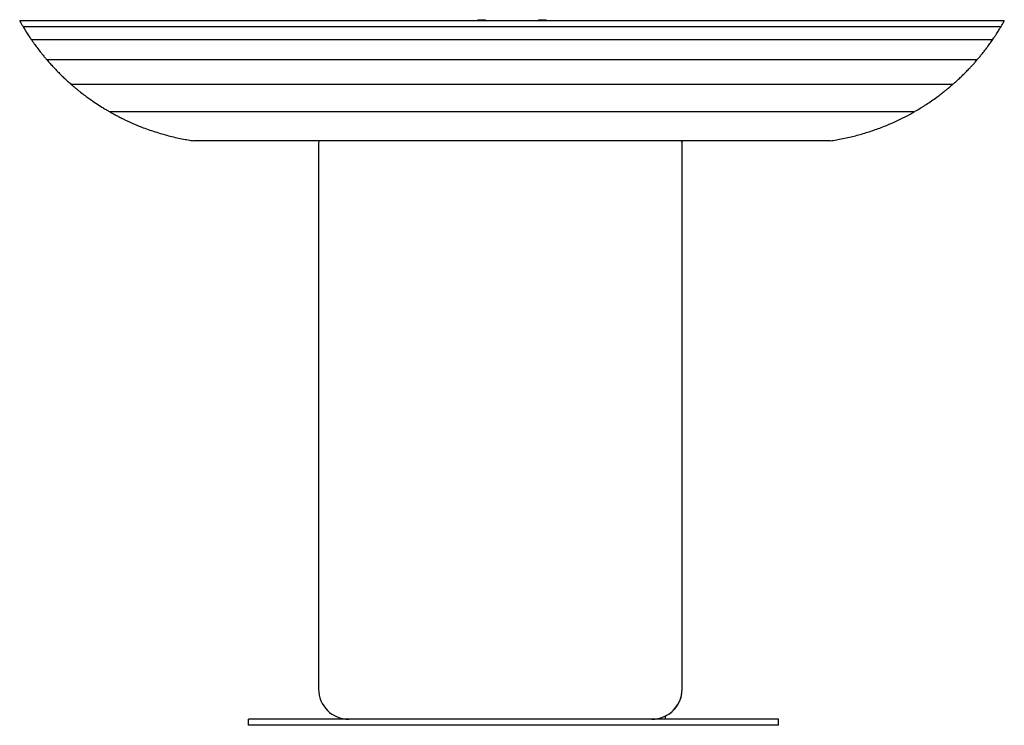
# Model space of a CAD drawing. Header units: millimetres. Extents: x -380 to 270, y -245 to 221.
import ezdxf

# ---------------------------------------------------------------- set-up
doc = ezdxf.new("R2010")
doc.units = ezdxf.units.MM

msp = doc.modelspace()

# ---------------------------------------------------------------- linework, layer by layer
at = {"color": 7, "linetype": 'Continuous', "lineweight": 25}
for p, q in [((269.87, 220.21), (-380.06, 220.21)), ((267.61, 216.31), (-377.81, 216.31)), ((-77.6, 220.94), (-77.6, 220.21)), ((-77.6, 220.94), (-72.6, 220.94)), ((-72.6, 220.21), (-72.6, 220.94)), ((-37.6, 220.94), (-37.6, 220.21)), ((-37.6, 220.94), (-32.6, 220.94)), ((-32.6, 220.21), (-32.6, 220.94)), ((262.07, 207.66), (-372.25, 207.66)), ((251.89, 194.44), (-362.05, 194.44)), ((235.6, 178.07), (-345.85, 178.07)), ((210.18, 160.01), (-320.38, 160.01)), ((154.9, 140.94), (-265.1, 140.94)), ((-182.71, 140.94), (-182.8, 139.01)), ((-182.8, 139.01), (-182.8, -220.99)), ((57.2, 139.01), (57.1, 140.94)), ((57.2, -220.99), (57.2, 139.01)), ((57.31, 139.01), (57.21, 140.94)), ((57.31, -220.99), (57.31, 139.01)), ((45.9, -239), (45.9, -240.99)), ((-229.1, -244.99), (-229.1, -240.99)), ((120.9, -240.99), (-229.1, -240.99)), ((120.9, -244.99), (-229.1, -244.99)), ((120.9, -244.99), (120.9, -240.99))]:
    msp.add_line(p, q, dxfattribs=at)
for centre, start, end in [((-162.8, -220.99), 180, 270), ((37.2, -220.99), 270, 0), ((37.31, -220.99), 295.45726, 0)]:
    msp.add_arc(centre, 20, start, end, dxfattribs=at)
for points, knots in [([(-380.06, 220.15), (-380.04, 220.11), (-380, 220.03), (-379.35, 218.87), (-378.58, 217.53), (-377.95, 216.49), (-377.78, 216.21)], [0, 0, 0, 0, 0.25888, 0.562841, 0.883893, 1, 1, 1, 1]), ([(-377.81, 216.25), (-377.82, 216.27), (-377.91, 216.41), (-377.55, 215.81), (-376.77, 214.53), (-375.47, 212.44), (-373.92, 210.03), (-372.73, 208.31), (-372.22, 207.57)], [0, 0, 0, 0, 0.033893, 0.21564, 0.399308, 0.598678, 0.825374, 1, 1, 1, 1]), ([(262.02, 207.55), (262.32, 207.99), (263.09, 209.09), (264.47, 211.18), (265.75, 213.19), (266.68, 214.7), (267.33, 215.77), (267.7, 216.4), (267.62, 216.26), (267.61, 216.24)], [0, 0, 0, 0, 0.102193, 0.259059, 0.501992, 0.624802, 0.747483, 0.957044, 1, 1, 1, 1]), ([(267.59, 216.21), (267.71, 216.41), (268.33, 217.44), (269.18, 218.92), (269.85, 220.11), (269.84, 220.1), (269.84, 220.1)], [0, 0, 0, 0, 0.082856, 0.437618, 0.793811, 1, 1, 1, 1]), ([(-372.25, 207.58), (-372.24, 207.57), (-372.21, 207.54), (-371.55, 206.59), (-370.41, 204.97), (-368.68, 202.6), (-366.78, 200.12), (-364.98, 197.86), (-363.49, 196.04), (-362.52, 194.9), (-362.03, 194.34)], [0, 0, 0, 0, 0.095071, 0.217996, 0.349555, 0.500328, 0.679838, 0.787298, 0.894785, 1, 1, 1, 1]), ([(251.83, 194.33), (252.11, 194.65), (252.91, 195.58), (254.26, 197.22), (255.88, 199.23), (257.49, 201.29), (259.18, 203.54), (260.7, 205.65), (261.74, 207.14), (262.17, 207.76), (262.08, 207.63), (262.07, 207.61)], [0, 0, 0, 0, 0.061451, 0.175732, 0.289995, 0.413344, 0.536521, 0.701745, 0.841648, 0.982151, 1, 1, 1, 1]), ([(-362.05, 194.35), (-362.06, 194.37), (-362.11, 194.42), (-361.54, 193.76), (-360.61, 192.69), (-359.48, 191.43), (-358.22, 190.05), (-356.69, 188.41), (-354.76, 186.41), (-352.59, 184.25), (-350.24, 181.99), (-347.9, 179.85), (-346.47, 178.6), (-345.77, 177.98)], [0, 0, 0, 0, 0.046537, 0.133408, 0.225778, 0.29384, 0.361991, 0.453139, 0.5444, 0.658498, 0.772643, 0.887675, 1, 1, 1, 1]), ([(235.62, 178.02), (235.67, 178.06), (236.22, 178.53), (237.59, 179.75), (239.67, 181.65), (242, 183.86), (244.31, 186.15), (246.3, 188.2), (247.94, 189.95), (249.47, 191.63), (250.84, 193.18), (251.79, 194.28), (251.86, 194.35), (251.89, 194.39)], [0, 0, 0, 0, 0.0082546, 0.095078, 0.2075759, 0.3201387, 0.4340687, 0.547871, 0.6249148, 0.7018677, 0.8209351, 0.9183275, 1, 1, 1, 1]), ([(-345.85, 178.05), (-345.81, 178.01), (-345.74, 177.95), (-344.83, 177.16), (-343.39, 175.95), (-341.61, 174.48), (-339.53, 172.82), (-336.96, 170.84), (-333.6, 168.38), (-329.83, 165.79), (-326.34, 163.54), (-323.56, 161.84), (-321.67, 160.72), (-320.7, 160.17), (-320.32, 159.96)], [0, 0, 0, 0, 0.05452, 0.113356, 0.201028, 0.266168, 0.33143, 0.433057, 0.534851, 0.668752, 0.802609, 0.877681, 0.952634, 1, 1, 1, 1]), ([(209.99, 159.88), (210.29, 160.05), (211.12, 160.51), (213.12, 161.69), (215.87, 163.37), (219.24, 165.53), (222.7, 167.89), (225.84, 170.15), (228.51, 172.18), (230.5, 173.75), (232.15, 175.08), (233.65, 176.32), (234.89, 177.38), (235.64, 178.03), (235.61, 178.01), (235.6, 178)], [0, 0, 0, 0, 0.038019, 0.104959, 0.211851, 0.318919, 0.434443, 0.549888, 0.629245, 0.708499, 0.764527, 0.820466, 0.899302, 0.96281, 1, 1, 1, 1]), ([(-320.38, 159.98), (-320.39, 159.99), (-320.48, 160.04), (-320.08, 159.81), (-318.98, 159.19), (-316.93, 158.06), (-314.37, 156.72), (-310.68, 154.87), (-305.74, 152.57), (-298.74, 149.67), (-290.75, 146.83), (-281.83, 144.24), (-274.57, 142.58), (-268.92, 141.53), (-266.37, 141.13), (-265.1, 140.94)], [0, 0, 0, 0, 0.004388, 0.030468, 0.064437, 0.117182, 0.166395, 0.215736, 0.320296, 0.425133, 0.571954, 0.719282, 0.866271, 0.933252, 1, 1, 1, 1]), ([(154.9, 140.94), (156.26, 141.15), (158.99, 141.57), (163.33, 142.39), (168.91, 143.6), (175.71, 145.37), (183.71, 147.9), (190.23, 150.35), (195.26, 152.48), (198.88, 154.11), (202.4, 155.82), (205.26, 157.28), (207.4, 158.43), (208.84, 159.22), (209.83, 159.78), (210.29, 160.04), (210.2, 159.99), (210.18, 159.98)], [0, 0, 0, 0, 0.071462, 0.14337, 0.215287, 0.347731, 0.480392, 0.612589, 0.675076, 0.737533, 0.80059, 0.863459, 0.898719, 0.933831, 0.964153, 0.994717, 1, 1, 1, 1])]:
    msp.add_open_spline(points, degree=3, knots=knots, dxfattribs=at)

doc.saveas('drawing.dxf')
